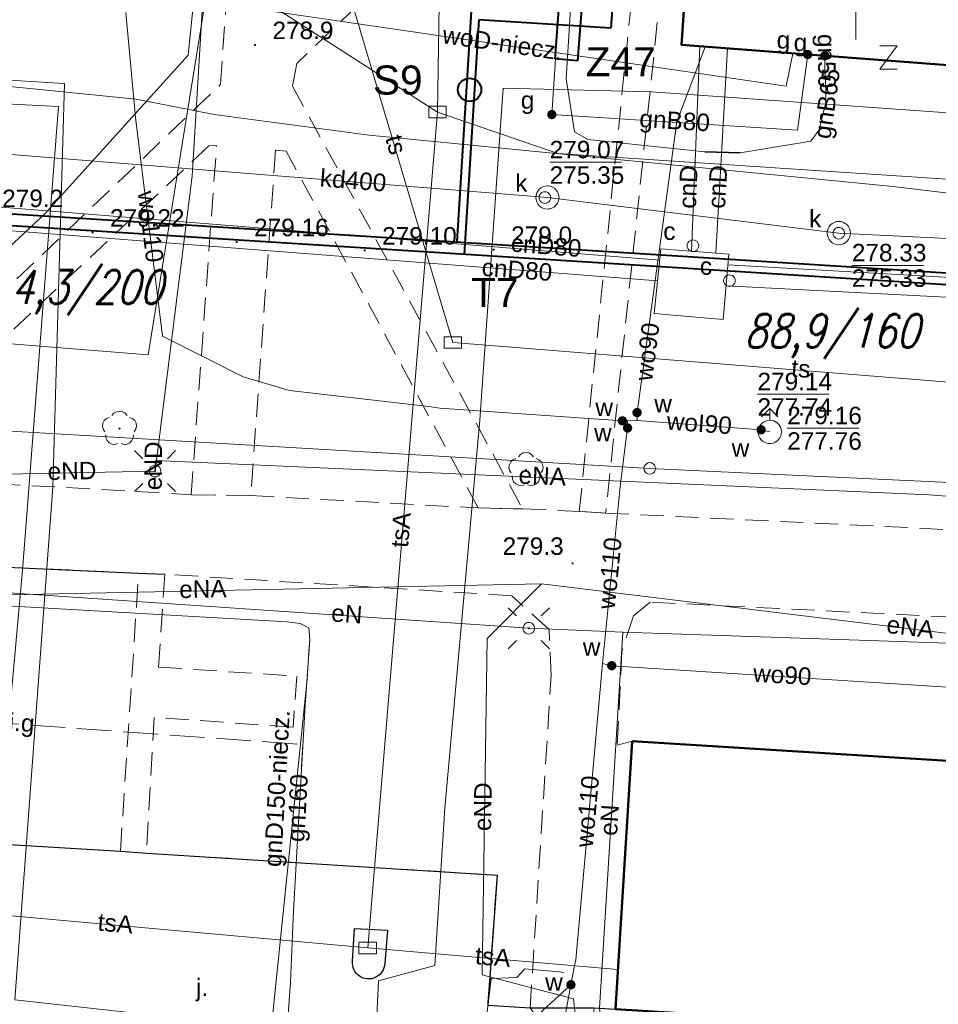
# Model space of a CAD drawing. Extents: x 0 to 6568752, y 0 to 5584302.
# Tile 33 of 57: x 6568464 to 6568504, y 5584056 to 5584098. Entities that reach past the tile are written whole.
import ezdxf
from ezdxf.enums import TextEntityAlignment as Align

# ---------------------------------------------------------------- set-up
doc = ezdxf.new("R2010")
doc.units = 0
doc.header["$PDSIZE"] = 0.75
for name, pattern in [('GAK', [3.5, 2, -0.7, 0.1, -0.7]), ('PRZER2-1', [1.5, 1, -0.5]), ('PRZER3-1', [2, 1.5, -0.5])]:
    doc.linetypes.add(name, pattern=pattern)
doc.layers.get('0').update_dxf_attribs({"linetype": 'CONTINUOUS'})
doc.layers.get('Defpoints').update_dxf_attribs({"linetype": 'CONTINUOUS'})
for name, color, linetype, lineweight in [('alarm', 51, 'CONTINUOUS', 50), ('EGBU', 7, 'CONTINUOUS', 50), ('EGDE', 7, 'CONTINUOUS', 18), ('EGPG', 7, 'CONTINUOUS', 18), ('GEPPHC', 7, 'CONTINUOUS', 18), ('GUPPRZ_O', 7, 'CONTINUOUS', 18), ('OTKC', 7, 'CONTINUOUS', 18), ('OTKJ', 7, 'CONTINUOUS', 18), ('OTKJ_O', 7, 'CONTINUOUS', 18), ('OTKK', 7, 'CONTINUOUS', 25), ('OTRN', 7, 'CONTINUOUS', 13), ('OTRN_O', 7, 'CONTINUOUS', 13), ('OTRS', 7, 'CONTINUOUS', 13), ('OTRS_O', 7, 'CONTINUOUS', 13), ('ramka sekcji', 7, 'CONTINUOUS', 18), ('siec', 7, 'GAK', 70), ('SUEO', 7, 'CONTINUOUS', 18), ('SULO', 7, 'CONTINUOUS', 35), ('SUPK', 7, 'CONTINUOUS', 18), ('SUPW', 7, 'CONTINUOUS', 18), ('SUPW_O', 7, 'CONTINUOUS', 18)]:
    doc.layers.add(name, color=color, linetype=linetype, lineweight=lineweight)
for name, color, linetype, lineweight, true_color in [('OTZL', 7, 'CONTINUOUS', 18, 0x008000), ('SUCP', 7, 'CONTINUOUS', 18, 0xd200d2), ('SUCP_O', 7, 'CONTINUOUS', 18, 0xd200d2), ('SUEP', 1, 'CONTINUOUS', 18, 0xff0000), ('SUEP_O', 1, 'CONTINUOUS', 18, 0xff0000), ('SUGP', 7, 'CONTINUOUS', 18, 0xbfbf00), ('SUGP_O', 7, 'CONTINUOUS', 18, 0xbfbf00), ('SUGU', 7, 'CONTINUOUS', 18, 0xbfbf00), ('SUGU_O', 7, 'CONTINUOUS', 18, 0xbfbf00), ('SUGW', 7, 'CONTINUOUS', 18, 0xbfbf00), ('SUGW_O', 7, 'CONTINUOUS', 18, 0xbfbf00), ('SUKP', 7, 'CONTINUOUS', 18, 0x803300), ('SUKP_O', 7, 'CONTINUOUS', 18, 0x803300), ('SUKS', 7, 'CONTINUOUS', 18, 0x803300), ('SUKS_O', 7, 'CONTINUOUS', 18, 0x803300), ('SUTP', 7, 'CONTINUOUS', 18, 0xff9100), ('SUTP_O', 7, 'CONTINUOUS', 18, 0xff9100), ('SUWH', 5, 'CONTINUOUS', 18, 0x0000ff), ('SUWP', 5, 'CONTINUOUS', 18, 0x0000ff), ('SUWP_O', 5, 'CONTINUOUS', 18, 0x0000ff), ('SUWW', 5, 'CONTINUOUS', 18, 0x0000ff), ('SUWW_O', 5, 'CONTINUOUS', 18, 0x0000ff)]:
    doc.layers.add(name, color=color, linetype=linetype, lineweight=lineweight, true_color=true_color)
doc.styles.add('Arial', font='arial.ttf')
doc.styles.add('GEO-INFO', font='arial.ttf')
doc.styles.add('UZBROJENIE', font='SIMPLEX.shx', dxfattribs={"width": 0.8, "oblique": 15.00003, "height": 0.9})
doc.dimstyles.get("Standard").update_dxf_attribs({"dimtxt": 0.18, "dimasz": 0.18, "dimexe": 0.18, "dimexo": 0.0625, "dimgap": 0.09, "dimtad": 0, "dimtih": 1, "dimtoh": 1, "dimdec": 4, "dimzin": 0, "dimdsep": 46, "dimtxsty": 'Standard', "dimcen": 0.09, "dimadec": 0, "dimazin": 0, "dimtfac": 1, "dimtdec": 4, "dimtofl": 0, "dimtmove": 0, "dimatfit": 3, "dimfxl": 0, "dimtolj": 1, "dimtzin": 0, "dimarcsym": 0})

# ---------------------------------------------------------------- blocks, each defined once
blk = doc.blocks.new('D_GSPRDL1')
blk.add_hatch(color=0).paths.add_polyline_path([(0, -0.045), (0.013906, -0.042798), (0.02645, -0.036406), (0.036406, -0.02645), (0.042798, -0.013906), (0.045, 0), (0.042798, 0.013906), (0.036406, 0.02645), (0.02645, 0.036406), (0.013906, 0.042798), (0, 0.045), (-0.013906, 0.042798), (-0.02645, 0.036406), (-0.036406, 0.02645), (-0.042798, 0.013906), (-0.045, 0), (-0.042798, -0.013906), (-0.036406, -0.02645), (-0.02645, -0.036406), (-0.013906, -0.042798)])
at = {"color": 0}
for points in [[(-0.635969, -0.134326), (-0.70458, -0.024001), (-0.731429, 0.103115), (-0.713292, 0.231763), (-0.652348, 0.346501), (-0.55591, 0.433559), (-0.435555, 0.482485)], [(-0.324277, 0.563333), (-0.240553, 0.662679), (-0.127956, 0.727494), (0, 0.75), (0.127956, 0.727494), (0.240553, 0.662679), (0.324277, 0.563333)], [(0.435555, 0.482485), (0.55591, 0.433559), (0.652348, 0.346501), (0.713292, 0.231763), (0.731429, 0.103115), (0.70458, -0.024001), (0.635969, -0.134326)], [(-0.068773, -0.646351), (-0.194901, -0.677512), (-0.324092, -0.663766), (-0.440839, -0.606763), (-0.531129, -0.513345), (-0.584125, -0.394725), (-0.593465, -0.265141)], [(0.593465, -0.265141), (0.584125, -0.394725), (0.531129, -0.513345), (0.440839, -0.606763), (0.324092, -0.663766), (0.194901, -0.677512), (0.068773, -0.646351)]]:
    blk.add_lwpolyline(points, dxfattribs=at)
blk = doc.blocks.new('D_GSPWPN1')
blk.add_hatch(color=0).paths.add_polyline_path([(-0.045, 0), (-0.043467, -0.011647), (-0.038971, -0.0225), (-0.03182, -0.03182), (-0.0225, -0.038971), (-0.011647, -0.043467), (0, -0.045), (0.011647, -0.043467), (0.0225, -0.038971), (0.03182, -0.03182), (0.038971, -0.0225), (0.043467, -0.011647), (0.045, 0), (0.043467, 0.011647), (0.038971, 0.0225), (0.03182, 0.03182), (0.0225, 0.038971), (0.011647, 0.043467), (0, 0.045), (-0.011647, 0.043467), (-0.0225, 0.038971), (-0.03182, 0.03182), (-0.038971, 0.0225), (-0.043467, 0.011647)])
blk = doc.blocks.new('D_GSPWPS1')
blk.add_hatch(color=0).paths.add_polyline_path([(-0.045, 0), (-0.043467, -0.011647), (-0.038971, -0.0225), (-0.03182, -0.03182), (-0.0225, -0.038971), (-0.011647, -0.043467), (0, -0.045), (0.011647, -0.043467), (0.0225, -0.038971), (0.03182, -0.03182), (0.038971, -0.0225), (0.043467, -0.011647), (0.045, 0), (0.043467, 0.011647), (0.038971, 0.0225), (0.03182, 0.03182), (0.0225, 0.038971), (0.011647, 0.043467), (0, 0.045), (-0.011647, 0.043467), (-0.0225, 0.038971), (-0.03182, 0.03182), (-0.038971, 0.0225), (-0.043467, 0.011647)])
blk = doc.blocks.new('D_GUPIKP1_3')
at = {"color": 0}
blk.add_lwpolyline([(0.375, -0.25), (-0.375, -0.25), (-0.375, 0.25), (0.375, 0.25)], close=True, dxfattribs=at)
blk = doc.blocks.new('D_GUPWZA1')
blk.add_hatch(color=0).paths.add_polyline_path([(-0.2, 0), (-0.193185, -0.051764), (-0.173205, -0.1), (-0.141421, -0.141421), (-0.1, -0.173205), (-0.051764, -0.193185), (0, -0.2), (0.051764, -0.193185), (0.1, -0.173205), (0.141421, -0.141421), (0.173205, -0.1), (0.193185, -0.051764), (0.2, 0), (0.193185, 0.051764), (0.173205, 0.1), (0.141421, 0.141421), (0.1, 0.173205), (0.051764, 0.193185), (0, 0.2), (-0.051764, 0.193185), (-0.1, 0.173205), (-0.141421, 0.141421), (-0.173205, 0.1), (-0.193185, 0.051764)])
blk = doc.blocks.new('D_GUPIWZ1_1')
at = {"color": 0}
blk.add_lwpolyline([(0, 0.25), (0.064705, 0.241481), (0.125, 0.216506), (0.176777, 0.176777), (0.216506, 0.125), (0.241481, 0.064705), (0.25, 0), (0.241481, -0.064705), (0.216506, -0.125), (0.176777, -0.176777), (0.125, -0.216506), (0.064705, -0.241481), (0, -0.25), (-0.064705, -0.241481), (-0.125, -0.216506), (-0.176777, -0.176777), (-0.216506, -0.125), (-0.241481, -0.064705), (-0.25, 0), (-0.241481, 0.064705), (-0.216506, 0.125), (-0.176777, 0.176777), (-0.125, 0.216506), (-0.064705, 0.241481)], close=True, dxfattribs=at)
blk = doc.blocks.new('D_GUPKSD1_1')
at = {"color": 0}
blk.add_lwpolyline([(0, 0.25), (0.064705, 0.241481), (0.125, 0.216506), (0.176777, 0.176777), (0.216506, 0.125), (0.241481, 0.064705), (0.25, 0), (0.241481, -0.064705), (0.216506, -0.125), (0.176777, -0.176777), (0.125, -0.216506), (0.064705, -0.241481), (0, -0.25), (-0.064705, -0.241481), (-0.125, -0.216506), (-0.176777, -0.176777), (-0.216506, -0.125), (-0.241481, -0.064705), (-0.25, 0), (-0.241481, 0.064705), (-0.216506, 0.125), (-0.176777, 0.176777), (-0.125, 0.216506), (-0.064705, 0.241481)], close=True, dxfattribs=at)
blk = doc.blocks.new('D_GUPWDT1')
at = {"color": 0}
for points in [[(-0.353553, 0.646447), (0, 1), (0.353553, 0.646447)], [(0, 0.5), (0, 1)]]:
    blk.add_lwpolyline(points, dxfattribs=at)
blk.add_lwpolyline([(0, 0.5), (0.086824, 0.492404), (0.17101, 0.469846), (0.25, 0.433013), (0.321394, 0.383022), (0.383022, 0.321394), (0.433013, 0.25), (0.469846, 0.17101), (0.492404, 0.086824), (0.5, 0), (0.492404, -0.086824), (0.469846, -0.17101), (0.433013, -0.25), (0.377875, -0.32743), (0.309079, -0.393027), (0.229113, -0.444418), (0.140866, -0.479746), (0.047528, -0.497736), (-0.047528, -0.497736), (-0.140866, -0.479746), (-0.229113, -0.444418), (-0.309079, -0.393027), (-0.377875, -0.32743), (-0.433013, -0.25), (-0.4725, -0.163534), (-0.494911, -0.071157), (-0.499434, 0.023791), (-0.485906, 0.117879), (-0.454816, 0.207708), (-0.407288, 0.290028), (-0.34504, 0.361867), (-0.27032, 0.420627), (-0.185831, 0.464184), (-0.094626, 0.490964)], close=True, dxfattribs=at)
blk = doc.blocks.new('D_GUPGZA1')
blk.add_hatch(color=0).paths.add_polyline_path([(-0.2, 0), (-0.193185, -0.051764), (-0.173205, -0.1), (-0.141421, -0.141421), (-0.1, -0.173205), (-0.051764, -0.193185), (0, -0.2), (0.051764, -0.193185), (0.1, -0.173205), (0.141421, -0.141421), (0.173205, -0.1), (0.193185, -0.051764), (0.2, 0), (0.193185, 0.051764), (0.173205, 0.1), (0.141421, 0.141421), (0.1, 0.173205), (0.051764, 0.193185), (0, 0.2), (-0.051764, 0.193185), (-0.1, 0.173205), (-0.141421, 0.141421), (-0.173205, 0.1), (-0.193185, 0.051764)])
blk = doc.blocks.new('D_GUPGUT1')
blk.add_hatch(color=0).paths.add_polyline_path([(-0.2, 0), (-0.193185, -0.051764), (-0.173205, -0.1), (-0.141421, -0.141421), (-0.1, -0.173205), (-0.051764, -0.193185), (0, -0.2), (0.051764, -0.193185), (0.1, -0.173205), (0.141421, -0.141421), (0.173205, -0.1), (0.193185, -0.051764), (0.2, 0), (0.193185, 0.051764), (0.173205, 0.1), (0.141421, 0.141421), (0.1, 0.173205), (0.051764, 0.193185), (0, 0.2), (-0.051764, 0.193185), (-0.1, 0.173205), (-0.141421, 0.141421), (-0.173205, 0.1), (-0.193185, 0.051764)])
blk = doc.blocks.new('D_GEPPHC1')
at = {"color": 0}
blk.add_lwpolyline([(-0.375, 0.5), (0.375, 0.5), (-0.375, -0.5), (0.375, -0.5)], dxfattribs=at)
blk = doc.blocks.new('D_GEPPGD1_1')
at = {"color": 0}
blk.add_lwpolyline([(0, 0.25), (0.077254, 0.237764), (0.146946, 0.202254), (0.202254, 0.146946), (0.237764, 0.077254), (0.25, 0), (0.237764, -0.077254), (0.202254, -0.146946), (0.146946, -0.202254), (0.077254, -0.237764), (0, -0.25), (-0.077254, -0.237764), (-0.146946, -0.202254), (-0.202254, -0.146946), (-0.237764, -0.077254), (-0.25, 0), (-0.237764, 0.077254), (-0.202254, 0.146946), (-0.146946, 0.202254), (-0.077254, 0.237764)], close=True, dxfattribs=at)
blk = doc.blocks.new('D_GUPELA2')
blk.add_hatch(color=0).paths.add_polyline_path([(-0.001087, 0.044987), (0.011881, 0.043403), (0.021281, 0.03965), (0.030065, 0.033482), (0.038133, 0.023893), (0.043117, 0.012881), (0.044986, 0.001113), (0.044323, -0.007777), (0.040557, -0.019497), (0.033417, -0.030138), (0.024849, -0.037517), (0.013788, -0.042836), (0.002013, -0.044955), (-0.00982, -0.043916), (-0.020466, -0.040077), (-0.029541, -0.033946), (-0.036867, -0.025804), (-0.04187, -0.01649), (-0.04461, -0.005909), (-0.044532, 0.006476), (-0.041285, 0.017903), (-0.034764, 0.028574), (-0.024479, 0.03776), (-0.013449, 0.042943)])
at = {"color": 0}
for points in [[(-0.883883, 0.883883), (-0.53033, 0.53033)], [(0.883883, 0.883883), (0.53033, 0.53033)], [(-0.883883, -0.883883), (-0.53033, -0.53033)], [(0.883883, -0.883883), (0.53033, -0.53033)]]:
    blk.add_lwpolyline(points, dxfattribs=at)
blk = doc.blocks.new('D_GUPELA1')
at = {"color": 0}
blk.add_lwpolyline([(0, 0.25), (0.064705, 0.241481), (0.125, 0.216506), (0.176777, 0.176777), (0.216506, 0.125), (0.241481, 0.064705), (0.25, 0), (0.241481, -0.064705), (0.216506, -0.125), (0.176777, -0.176777), (0.125, -0.216506), (0.064705, -0.241481), (0, -0.25), (-0.064705, -0.241481), (-0.125, -0.216506), (-0.176777, -0.176777), (-0.216506, -0.125), (-0.241481, -0.064705), (-0.25, 0), (-0.241481, 0.064705), (-0.216506, 0.125), (-0.176777, 0.176777), (-0.125, 0.216506), (-0.064705, 0.241481)], close=True, dxfattribs=at)
blk = doc.blocks.new('*D45')
at = {"layer": 'Defpoints', "color": 0, "lineweight": 40}
for p in [(6568647.5, 5584150), (6568650, 5584150), (0, 0)]:
    blk.add_point(p, dxfattribs=at)
at = {"layer": 'ramka sekcji', "color": 0, "lineweight": -2}
blk.add_line((6568649.938, 5584150), (6568647.5, 5584150), dxfattribs=at)
at = {"layer": 'ramka sekcji', "color": 0, "insert": (6568644.106, 5584150), "char_height": 0.75, "attachment_point": 5, "style": 'GEO-INFO'}
blk.add_mtext('\\A1;5584150.0000', dxfattribs=at)
blk = doc.blocks.new('*D46')
at = {"layer": 'Defpoints', "color": 0, "lineweight": 40}
for p in [(6568650, 5584152.5), (6568650, 5584150), (0, 0)]:
    blk.add_point(p, dxfattribs=at)
at = {"layer": 'ramka sekcji', "color": 0, "lineweight": -2}
blk.add_line((6568650, 5584150.062), (6568650, 5584152.5), dxfattribs=at)
at = {"layer": 'ramka sekcji', "color": 0, "insert": (6568650, 5584155.896), "char_height": 0.75, "attachment_point": 5, "rotation": 90, "style": 'GEO-INFO'}
blk.add_mtext('\\A1;6568650.0000', dxfattribs=at)

msp = doc.modelspace()

# ---------------------------------------------------------------- linework, layer by layer
at = {"layer": 'EGBU', "color": 0, "linetype": 'Continuous', "lineweight": 50, "elevation": 10.18}
for points in [[(6568510.47, 5584104.93), (6568530.1, 5584103.63), (6568529.29, 5584092.09), (6568509.6, 5584093.44), (6568509.79, 5584095.95), (6568492.52, 5584097.26), (6568493.31, 5584108.77), (6568510.64, 5584107.6)], [(6568538.88, 5584058.9), (6568551.23977, 5584058.15147), (6568550.55602, 5584046.80178), (6568538.05, 5584047.59), (6568538.18, 5584049.61), (6568537.82, 5584049.62), (6568537.84, 5584050.07), (6568513.95, 5584051.55), (6568514.1, 5584053.87), (6568513.74, 5584053.88), (6568513.76, 5584054.33), (6568489.68, 5584055.82), (6568490.4, 5584067.33), (6568514.76, 5584065.82), (6568514.59, 5584063.04), (6568539.04, 5584061.52)]]:
    msp.add_lwpolyline(points, close=True, dxfattribs=at)
at = {"layer": 'EGDE', "color": 0, "linetype": 'Continuous', "elevation": 10.22}
for points in [[(6568648.59375, 5584104.42383), (6568646.521, 5584059.38927), (6568644.22449, 5584009.45582), (6568609.00522, 5584036.3441), (6568583.6998, 5584038.16817), (6568558.47556, 5584075.58605), (6568538.06756, 5584076.86319), (6568491.15577, 5584079.0589), (6568441.65482, 5584081.9513), (6568391.77674, 5584086.94902), (6568374.92948, 5584088.19204), (6568375.19, 5584092.43), (6568377.65, 5584132.3), (6568371.2, 5584132.71), (6568369.87809, 5584134.81056), (6568369.45834, 5584137.11533), (6568375.25714, 5584238.8479), (6568377.54509, 5584242.89769), (6568381.25599, 5584245.17568), (6568384.82038, 5584245.63164)], [(6568594.31055, 5583939.47691), (6568591.06023, 5583939.65534), (6568585.12694, 5583937.54872), (6568482.90911, 5583944.55214), (6568370.44353, 5583952.88368), (6568294.32233, 5583957.98331), (6568295.92847, 5583986.21622), (6568307.93382, 5584034.73468), (6568319.9193, 5584083.24287), (6568320.72616, 5584086.59352), (6568329.45932, 5584084.84591), (6568374.48985, 5584081.95589), (6568374.92948, 5584088.19204), (6568391.77674, 5584086.94902), (6568441.65482, 5584081.9513), (6568491.15577, 5584079.0589), (6568538.06756, 5584076.86319), (6568558.47556, 5584075.58605), (6568583.6998, 5584038.16817), (6568609.00522, 5584036.3441), (6568644.22449, 5584009.45582)]]:
    msp.add_lwpolyline(points, dxfattribs=at)
at = {"layer": 'GUPPRZ_O', "color": 0, "linetype": 'Continuous', "lineweight": 13, "elevation": 10.8, "flags": 128}
for points in [[(6568486.85654, 5584092.21497), (6568489.93654, 5584092.21497)], [(6568499.83552, 5584087.7867), (6568502.91552, 5584087.7867)], [(6568495.78321, 5584082.24855), (6568498.86321, 5584082.24855)], [(6568497.06, 5584080.78554), (6568500.14, 5584080.78554)], [(6568487.77, 5584056.87), (6568485.71268, 5584054.98643), (6568482.63268, 5584054.98643)]]:
    msp.add_lwpolyline(points, dxfattribs=at)
at = {"layer": 'OTKC', "color": 0, "linetype": 'PRZER2-1', "lineweight": 18, "elevation": 10.18}
for points in [[(6568492.58, 5584108.67), (6568489.26, 5584077.14), (6568488.13, 5584077.21), (6568491.62, 5584111.39), (6568475.99, 5584096.46), (6568475.81, 5584095.49), (6568485.7, 5584077.32), (6568483.79, 5584077.36), (6568475.54, 5584092.7), (6568475.08, 5584092.74), (6568474.02, 5584077.89), (6568471.46, 5584077.93), (6568472.55, 5584092.94), (6568472.22, 5584092.92), (6568457.12, 5584078.74), (6568455.29, 5584078.92), (6568472.72, 5584095.56), (6568474.7, 5584123.83)], [(6568391.46, 5584084.99), (6568455.29, 5584078.92), (6568457.12, 5584078.74), (6568471.46, 5584077.93), (6568474.02, 5584077.89), (6568483.79, 5584077.36), (6568485.7, 5584077.32), (6568488.13, 5584077.21), (6568489.26, 5584077.14), (6568512.66, 5584076.01), (6568514.70571, 5584075.918), (6568538.01, 5584074.87)], [(6568529.7, 5584071.41), (6568491.18, 5584073.31), (6568490.45, 5584072.73), (6568489.96, 5584071.2), (6568489.76, 5584067.17), (6568490.4, 5584067.33), (6568489.68, 5584055.82), (6568488.77, 5584055.87), (6568488.46, 5584052.49), (6568486.02, 5584055.87), (6568486.92, 5584070.16), (6568486.83, 5584072.13), (6568485.23, 5584073.59), (6568470.32, 5584074.51), (6568470.06, 5584070.52), (6568475.99, 5584070.13), (6568475.84, 5584067.94), (6568469.87, 5584068.36), (6568469.54, 5584062.52), (6568468.42, 5584062.61), (6568469.2, 5584074.56), (6568454.13, 5584075.24)]]:
    msp.add_lwpolyline(points, dxfattribs=at)
at = {"layer": 'OTKJ', "color": 0, "linetype": 'PRZER3-1', "lineweight": 18, "elevation": 10.18}
msp.add_lwpolyline([(6568461.25, 5584063.04), (6568468.42, 5584062.61), (6568469.54, 5584062.52), (6568484.6, 5584061.58), (6568484.2, 5584055.99), (6568486.02, 5584055.87), (6568488.46, 5584052.49), (6568488.47, 5584049.72), (6568488.05, 5584034.23), (6568488.7, 5584032.06), (6568489.55, 5584031.23), (6568490.79, 5584030.85), (6568491.46, 5584022.01), (6568484.15, 5583957.94)], dxfattribs=at)
at = {"layer": 'OTKK', "color": 0, "linetype": 'Continuous', "lineweight": 25, "elevation": 10.18}
msp.add_lwpolyline([(6568451.15, 5584066.37), (6568450.41, 5584066.7), (6568450.1, 5584067.36), (6568450.4, 5584071.58), (6568450.79, 5584072.67), (6568451.38, 5584073.45), (6568452.61, 5584074.55), (6568454.13, 5584075.24), (6568469.2, 5584074.56), (6568470.32, 5584074.51)], dxfattribs=at)
msp.add_lwpolyline([(6568481.67, 5583991.05), (6568485.91, 5584024.62, 0.1555909), (6568484.5, 5584029.71, -0.10088804), (6568483.12, 5584034.18), (6568483.49, 5584047.4, 0.16990276), (6568482.77, 5584049.61, 0.21782823), (6568480.18, 5584050.99), (6568467.69, 5584052.24), (6568467.61, 5584051.68), (6568458.05, 5584052.25), (6568458.24, 5584055.28), (6568458.36, 5584057.68), (6568460.81, 5584057.54), (6568461.25, 5584063.04), (6568468.42, 5584062.61), (6568469.54, 5584062.52), (6568484.6, 5584061.58), (6568484.2, 5584055.99), (6568486.02, 5584055.87), (6568488.77, 5584055.87), (6568489.68, 5584055.82)], format="xyb", dxfattribs=at)
msp.add_lwpolyline([(6568478.48, 5584059.29), (6568479.89, 5584059.21), (6568479.77, 5584057.78, -1.03128106), (6568478.39, 5584057.88)], format="xyb", close=True, dxfattribs=at)
at = {"layer": 'ramka sekcji', "color": 0}
msp.add_line((6568500, 5584100), (6568500, 5584097.5), dxfattribs=at)
at = {"layer": 'siec', "linetype": 'ByBlock', "lineweight": 40}
for p, q in [((6568490.70678, 5584115.93527), (6568489.48827, 5584097.97938)), ((6568483.4914, 5584098.70965), (6568482.86546, 5584088.79554)), ((6568483.81865, 5584098.33829), (6568483.18315, 5584088.2728)), ((6568489.48827, 5584097.97938), (6568483.81865, 5584098.33829)), ((6568449.1148, 5584090.92644), (6568508.03929, 5584087.20616)), ((6568449.5805, 5584090.39435), (6568507.62577, 5584086.72958))]:
    msp.add_line(p, q, dxfattribs=at)
at = {"layer": 'siec', "color": 1, "linetype": 'ByBlock', "lineweight": 40}
for p, q in [((6568487.33016, 5584100.14628, 10.14), (6568487.07283, 5584096.65575, 10.14)), ((6568488.07177, 5584096.58211, 10.14), (6568488.3291, 5584100.07264, 10.14)), ((6568488.07177, 5584096.58211, 10.14), (6568487.07283, 5584096.65575, 10.14))]:
    msp.add_line(p, q, dxfattribs=at)
at = {"layer": 'siec', "color": 0, "linetype": 'ByBlock', "lineweight": 40}
msp.add_circle((6568483.41712, 5584095.33206), 0.5, dxfattribs=at)
at = {"layer": 'SUCP', "color": 0, "linetype": 'Continuous', "lineweight": 18, "elevation": 10.14}
for points in [[(6568492.95107, 5584088.39716), (6568493.31063, 5584097.20003)], [(6568493.98751, 5584088.31529), (6568494.50077, 5584097.10975)], [(6568491.58216, 5584088.00229), (6568450.31158, 5584091.32926)], [(6568450.24332, 5584090.31162), (6568491.49182, 5584087.12642)], [(6568533.6399, 5584085.60204), (6568518.60395, 5584086.42735), (6568518.65884, 5584088.57266), (6568514.61306, 5584088.72682), (6568514.37118, 5584086.68212), (6568494.51573, 5584087.80409)], [(6568494.4364, 5584086.91236), (6568515.26947, 5584085.82769), (6568515.48817, 5584088.05753), (6568517.65572, 5584087.96171), (6568517.68655, 5584085.57013), (6568533.60476, 5584084.65495)]]:
    msp.add_lwpolyline(points, dxfattribs=at)
at = {"layer": 'SUEP', "color": 0, "linetype": 'Continuous', "lineweight": 18, "elevation": 10.14}
for points in [[(6568400.12745, 5584159.85225), (6568398.01241, 5584099.73035), (6568466.01071, 5584095.59619), (6568465.51432, 5584078.24845), (6568463.88823, 5584056.21578), (6568488.56528, 5584053.48354), (6568512.37059, 5584049.32995), (6568530.71554, 5584048.27624), (6568530.87, 5584050.35)], [(6568401.39526, 5584135.72737), (6568405.69317, 5584117.39992), (6568408.44491, 5584098.04464), (6568438.30347, 5584095.99921), (6568465.75337, 5584094.61279), (6568464.21021, 5584074.68136), (6568462.02654, 5584050.56545)], [(6568445.94158, 5584095.72461), (6568463.08232, 5584095.53245), (6568469.09261, 5584094.92384), (6568472.44526, 5584094.27199), (6568479.09718, 5584093.38563), (6568501.60242, 5584091.16944), (6568510.47472, 5584090.11168), (6568531.72465, 5584088.14533), (6568533.163, 5584089.13494), (6568535.21086, 5584107.92978), (6568536.22578, 5584134.20382), (6568538.22056, 5584135.05463), (6568554.95303, 5584133.678), (6568555.75969, 5584133.63631), (6568556.96104, 5584133.35687), (6568557.78151, 5584133.33584)], [(6568469.90566, 5584078.94508), (6568471.50229, 5584091.62664), (6568472.53, 5584108.67), (6568471.33, 5584096.82), (6568465.16, 5584089.99), (6568454.64, 5584080.16), (6568433.18, 5584081.43), (6568430.13, 5584076.26), (6568437.23, 5584075.62), (6568458.39, 5584074.07), (6568485.96, 5584072.19), (6568490, 5584072.02)], [(6568537.92641, 5584097.52808), (6568535.8969, 5584075.41982), (6568503.16129, 5584077.9235)], [(6568531.19, 5584089.85), (6568518.96, 5584091.16), (6568517.74, 5584090.95), (6568509.4, 5584091.91), (6568507.99, 5584094.06), (6568491.24, 5584095.24), (6568484.86, 5584095.4), (6568483.86, 5584081.14), (6568482.35, 5584064.46), (6568481.92, 5584057.69), (6568479.5, 5584057.03), (6568479.08, 5584048.05), (6568490.55, 5584046.52), (6568490.19, 5584039.47), (6568490.1, 5584032.19), (6568500.05, 5584031.55), (6568499.19, 5584000.4)], [(6568469.90986, 5584079.39517), (6568469.90566, 5584078.94508)], [(6568469.90986, 5584079.39517), (6568503.16129, 5584077.9235)], [(6568462.77696, 5584078.80322), (6568469.90566, 5584078.94508)], [(6568457.41502, 5584073.49372), (6568486.50836, 5584074.10327)], [(6568493.58837, 5584034.7328), (6568489.14251, 5584034.9272), (6568489.40021, 5584042.8082), (6568487.88104, 5584056.26528), (6568483.95421, 5584057.29015), (6568484.16782, 5584071.74709), (6568486.50836, 5584074.10327)], [(6568486.50836, 5584074.10327), (6568518.17164, 5584070.22632)], [(6568490, 5584072.02), (6568488.99, 5584055.86), (6568489.82, 5584047.96), (6568489.55, 5584040.78)], [(6568490, 5584072.02), (6568504.38, 5584071.53), (6568518.75, 5584070.91), (6568535.68, 5584070.07), (6568546.76, 5584069.78), (6568556.41, 5584068.73), (6568570.47, 5584068.4), (6568582.18, 5584068.02), (6568592.76, 5584067.58), (6568603.03, 5584067.26), (6568614.32, 5584066.94)]]:
    msp.add_lwpolyline(points, dxfattribs=at)
at = {"layer": 'SUGP', "linetype": 'Continuous', "lineweight": 18, "elevation": 10.14}
for points in [[(6568488.73, 5584114.5), (6568487.56, 5584095.8), (6568487.93, 5584093.52), (6568488.49, 5584093.19), (6568493.52, 5584092.67), (6568495.04, 5584092.62), (6568498.08, 5584093.12), (6568498.43, 5584093.61), (6568498.72, 5584094.78), (6568498.72, 5584095.24), (6568498.68, 5584096.34)], [(6568488.21736, 5584113.58955), (6568486.95034, 5584094.26581)], [(6568497.49475, 5584093.59566), (6568497.93883, 5584096.84896)], [(6568498.68, 5584096.34), (6568498.67403, 5584096.79319)], [(6568486.95034, 5584094.26581), (6568497.49475, 5584093.59566)], [(6568444.40552, 5584074.23001), (6568446.2417, 5584074.14867), (6568475.58, 5584072.46), (6568476.14, 5584072.4), (6568476.51, 5584072.21), (6568476.55, 5584071.7)], [(6568476.55, 5584071.7), (6568476.35, 5584068.88), (6568475.85, 5584060.04), (6568475.72, 5584056.95), (6568475.29, 5584051.23), (6568475.1, 5584048.13), (6568475.08, 5584047.86), (6568474.85, 5584039.85), (6568474.84, 5584039.64)], [(6568476.55, 5584071.7), (6568476.5, 5584071.03)], [(6568473.61261, 5584034.97458), (6568474.11541, 5584047.40596), (6568476.44, 5584070), (6568476.48, 5584070.71)]]:
    msp.add_lwpolyline(points, dxfattribs=at)
at = {"layer": 'SUGP', "linetype": 'PRZER3-1', "lineweight": 18, "elevation": 10.14}
msp.add_lwpolyline([(6568443.88641, 5584066.51975), (6568450.38822, 5584066.13253), (6568450.58489, 5584069.01592), (6568476.25478, 5584067.19648), (6568476.20133, 5584066.25146)], dxfattribs=at)
at = {"layer": 'SUKP', "color": 0, "linetype": 'Continuous', "lineweight": 18, "elevation": 10.14}
msp.add_lwpolyline([(6568456.9388, 5584093.09331), (6568486.76093, 5584090.70348), (6568499.27701, 5584089.16851), (6568521.14002, 5584088.09718), (6568537.79246, 5584087.58027), (6568559.01562, 5584095.81893)], dxfattribs=at)
at = {"layer": 'SULO', "color": 0, "linetype": 'Continuous', "lineweight": 35, "elevation": 10.12}
msp.add_lwpolyline([(6568495.04, 5584092.62), (6568493.52, 5584092.67)], dxfattribs=at)
at = {"layer": 'SUPK', "color": 0, "linetype": 'Continuous', "lineweight": 18, "elevation": 10.14}
for points in [[(6568486.76093, 5584090.20548, -0.99999999), (6568486.76093, 5584091.20147, -1.00000001)], [(6568499.27614, 5584088.67435, -1), (6568499.27614, 5584089.67435, -1)]]:
    msp.add_lwpolyline(points, format="xyb", close=True, dxfattribs=at)
msp.add_lwpolyline([(6568491.63362, 5584088.50123), (6568494.5572, 5584088.27029), (6568494.3068, 5584085.45541), (6568491.34693, 5584085.72172)], close=True, dxfattribs=at)
at = {"layer": 'SUTP', "color": 0, "linetype": 'Continuous', "lineweight": 18, "elevation": 10.14}
for points in [[(6568449.0163, 5584186.59424), (6568463.26233, 5584184.65765), (6568485.04017, 5584181.84804), (6568483.09482, 5584152.00067), (6568482.63444, 5584141.94396), (6568482.26645, 5584109.20669), (6568482.03767, 5584094.3726)], [(6568482.03767, 5584094.3726), (6568466.43683, 5584104.43236), (6568436.46711, 5584106.56637), (6568425.75835, 5584106.40837), (6568412.10577, 5584108.08259), (6568402.49175, 5584120.7497), (6568380.42882, 5584125.50579)], [(6568477.67628, 5584101.43695), (6568482.69538, 5584084.47031), (6568512.58946, 5584082.07631), (6568538.45712, 5584081.55457)], [(6568482.03767, 5584094.3726), (6568479.04053, 5584058.45119), (6568457.35379, 5584060.40191)], [(6568482.03767, 5584094.3726), (6568487.21105, 5584092.58912), (6568513.47533, 5584090.8574), (6568549.14326, 5584088.89683)], [(6568479.04053, 5584058.45119), (6568489.78674, 5584057.52631)]]:
    msp.add_lwpolyline(points, dxfattribs=at)
at = {"layer": 'SUWP', "color": 0, "linetype": 'Continuous', "lineweight": 18, "elevation": 10.14}
for points in [[(6568469.60797, 5584083.94642), (6568472.04029, 5584099.03058), (6568471.0239, 5584102.91701), (6568470.20422, 5584123.8972), (6568466.97156, 5584139.96505), (6568465.85696, 5584142.09662), (6568436.13586, 5584177.91194), (6568436.20096, 5584187.07119), (6568440.82398, 5584218.04271)], [(6568472.04029, 5584099.03058), (6568472.62608, 5584099.03446), (6568497.015, 5584095.48314), (6568497.30375, 5584096.89713)], [(6568468.65153, 5584098.65045), (6568469.05977, 5584094.13536), (6568470.22085, 5584084.74959), (6568473.69374, 5584082.9942), (6568475.68142, 5584082.40977), (6568481.6608, 5584081.71676), (6568482.13179, 5584081.64282), (6568489.97932, 5584081.1039), (6568490.1993, 5584081.10673)], [(6568490.61913, 5584081.12214), (6568490.61, 5584081.46), (6568492.31382, 5584093.95497), (6568493.53139, 5584097.18328)], [(6568419.73601, 5584087.93935), (6568469.60797, 5584083.94642)], [(6568490.1993, 5584081.10673), (6568490.20329, 5584080.79676), (6568489.89401, 5584078.41259), (6568489.12361, 5584070.68206)], [(6568490.1993, 5584081.10673), (6568490.61913, 5584081.12214)], [(6568490.61913, 5584081.12214), (6568495.94, 5584080.72), (6568496.31, 5584080.63)], [(6568489.12361, 5584070.68206), (6568487.98, 5584057.94)], [(6568489.12361, 5584070.68206), (6568489.52, 5584070.58), (6568504.16808, 5584069.64583), (6568508.11777, 5584068.91667), (6568512.0905, 5584068.72784), (6568522.27596, 5584069.13912), (6568522.38564, 5584069.94059)], [(6568497.76, 5583997.04), (6568498.24, 5584008.6), (6568498.37, 5584011.24), (6568498.47, 5584016.02), (6568498.64, 5584021.65), (6568498.97, 5584024.21), (6568499.55, 5584030.66), (6568498.93, 5584031.49), (6568497.77, 5584033.21), (6568496.04, 5584036.58), (6568495.27, 5584038.37), (6568493.6, 5584041.88), (6568490.85, 5584047.59), (6568488.99, 5584051.27), (6568488.39, 5584052.65), (6568487.4, 5584054.84), (6568487.77, 5584056.87), (6568487.93, 5584057.69), (6568487.98, 5584057.94)], [(6568487.62073, 5584015.3682), (6568488.60822, 5584042.92402), (6568483.91865, 5584053.56168), (6568484.3371, 5584057.1415), (6568485.44374, 5584057.17707), (6568485.79268, 5584057.54813)], [(6568487.47, 5584057.4), (6568487.26, 5584057.43), (6568485.79268, 5584057.54813)]]:
    msp.add_lwpolyline(points, dxfattribs=at)

# ---------------------------------------------------------------- block references
at = {"layer": 'EGPG', "color": 0, "linetype": 'Continuous', "lineweight": 18}
msp.add_blockref('D_GEPPGD1_1', (6568491.15577, 5584079.0589, 10.24), dxfattribs=at)
at = {"layer": 'GEPPHC', "color": 0, "linetype": 'Continuous', "lineweight": 18}
msp.add_blockref('D_GEPPHC1', (6568501.4097, 5584096.72231, 10.24), dxfattribs=at)
at = {"layer": 'OTRN', "color": 0, "linetype": 'Continuous', "lineweight": 13}
for p in [(6568474.2, 5584097.26, 10.08), (6568484.45, 5584088.46, 10.08), (6568487.84, 5584074.98, 10.08)]:
    msp.add_blockref('D_GSPWPN1', p, dxfattribs=at)
at = {"layer": 'OTRS', "color": 0, "linetype": 'Continuous', "lineweight": 13}
for p in [(6568467.22, 5584089.2, 10.08), (6568473.41, 5584088.79, 10.08), (6568478.91, 5584088.43, 10.08)]:
    msp.add_blockref('D_GSPWPS1', p, dxfattribs=at)
at = {"layer": 'OTZL', "color": 0, "linetype": 'Continuous', "lineweight": 18}
for p in [(6568468.38, 5584080.77, 10.12), (6568485.84, 5584079, 10.12)]:
    msp.add_blockref('D_GSPRDL1', p, dxfattribs=at)
at = {"layer": 'SUEO', "color": 0, "linetype": 'Continuous', "lineweight": 18}
for name, p in [('D_GUPELA2', (6568469.90566, 5584078.94508, 10.15)), ('D_GUPELA1', (6568469.90566, 5584078.94508, 10.16)), ('D_GUPELA2', (6568485.96, 5584072.19, 10.15)), ('D_GUPELA1', (6568485.96, 5584072.19, 10.16))]:
    msp.add_blockref(name, p, dxfattribs=at)
at = {"layer": 'SUGU', "linetype": 'Continuous', "lineweight": 18}
msp.add_blockref('D_GUPGUT1', (6568486.95034, 5584094.26581, 10.16), dxfattribs=at)
at = {"layer": 'SUGW', "linetype": 'Continuous', "lineweight": 18}
for p in [(6568497.93883, 5584096.84896, 10.16), (6568498.67403, 5584096.79319, 10.16)]:
    msp.add_blockref('D_GUPGZA1', p, dxfattribs=at)
at = {"layer": 'SUKS', "color": 0, "linetype": 'Continuous', "lineweight": 18}
msp.add_blockref('D_GUPKSD1_1', (6568499.27701, 5584089.16851, 10.16), dxfattribs=at)
at = {"layer": 'SUPK', "color": 0, "linetype": 'Continuous', "lineweight": 18}
for p in [(6568482.03767, 5584094.3726, 10.16), (6568482.69538, 5584084.47031, 10.16), (6568479.04053, 5584058.45119, 10.16)]:
    msp.add_blockref('D_GUPIKP1_3', p, dxfattribs=at)
at = {"layer": 'SUPW', "color": 0, "linetype": 'Continuous', "lineweight": 18}
for p in [(6568486.65, 5584090.7, 10.18), (6568493.01, 5584088.63, 10.18), (6568494.58, 5584087.13, 10.18)]:
    msp.add_blockref('D_GUPIWZ1_1', p, dxfattribs=at)
at = {"layer": 'SUWH', "color": 0, "linetype": 'Continuous', "lineweight": 18}
msp.add_blockref('D_GUPWDT1', (6568496.31, 5584080.63, 10.16), dxfattribs=at)
at = {"layer": 'SUWW', "color": 0, "linetype": 'Continuous', "lineweight": 18, "rotation": 264.9386360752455}
msp.add_blockref('D_GUPWZA1', (6568490.61, 5584081.46, 10.16), dxfattribs=at)
at = {"layer": 'SUWW', "color": 0, "linetype": 'Continuous', "lineweight": 18}
for p in [(6568489.97932, 5584081.1039, 10.16), (6568490.20329, 5584080.79676, 10.16), (6568495.94, 5584080.72, 10.16), (6568489.52, 5584070.58, 10.16), (6568487.77, 5584056.87, 10.16)]:
    msp.add_blockref('D_GUPWZA1', p, dxfattribs=at)

# ---------------------------------------------------------------- texts
at = {"layer": 'alarm', "color": 0, "linetype": 'Continuous', "lineweight": 30, "style": 'GEO-INFO'}
for s, p in [('Z47', (6568489.90945, 5584096.53756, 10.8)), ('S9', (6568480.33175, 5584095.75128, 10.76)), ('T7', (6568484.4991, 5584086.62074, -9.52))]:
    msp.add_text(s, height=1.25, dxfattribs=at).set_placement(p, align=Align.MIDDLE)
at = {"layer": 'alarm', "color": 0, "lineweight": 30, "style": 'UZBROJENIE', "oblique": 15.00003, "width": 0.8}
for s, p in [('114,3/200', (6568461.7409, 5584086.1326, 10.18)), ('88,9/160', (6568495.22039, 5584084.25105, 10.18))]:
    msp.add_text(s, height=1.44, dxfattribs=at).set_placement(p)
at = {"layer": 'GUPPRZ_O', "color": 0, "linetype": 'Continuous', "lineweight": 0, "style": 'Arial'}
for s, p in [('279.07', (6568486.85654, 5584092.38747, 10.8)), ('275.35', (6568486.85654, 5584091.29247, 10.8)), ('278.33', (6568499.83552, 5584087.9592, 10.8)), ('275.33', (6568499.83552, 5584086.8642, 10.8)), ('279.14', (6568495.78321, 5584082.42105, 10.8)), ('277.74', (6568495.78321, 5584081.32605, 10.8)), ('279.16', (6568497.06, 5584080.95804, 10.8)), ('277.76', (6568497.06, 5584079.86304, 10.8))]:
    msp.add_text(s, height=0.75, dxfattribs=at).set_placement(p)
at = {"layer": 'OTKJ_O', "color": 0, "linetype": 'Continuous', "lineweight": 0, "style": 'Arial'}
msp.add_text('j.', height=0.75, dxfattribs=at).set_placement((6568471.92336, 5584056.38076, 10.8), align=Align.CENTER)
at = {"layer": 'OTRN_O', "color": 0, "linetype": 'Continuous', "lineweight": 0, "style": 'Arial'}
for s, p in [('278.9', (6568474.95, 5584097.51, 10.8)), ('279.2', (6568463.34, 5584090.29, 10.8)), ('279.0', (6568485.2, 5584088.71, 10.8)), ('279.3', (6568484.83601, 5584075.34431, 10.8))]:
    msp.add_text(s, height=0.75, dxfattribs=at).set_placement(p)
at = {"layer": 'OTRS_O', "color": 0, "linetype": 'Continuous', "lineweight": 0, "style": 'Arial'}
for s, p in [('279.22', (6568467.97, 5584089.45, 10.8)), ('279.16', (6568474.16, 5584089.04, 10.8)), ('279.10', (6568479.66, 5584088.68, 10.8))]:
    msp.add_text(s, height=0.75, dxfattribs=at).set_placement(p)
at = {"layer": 'SUCP_O', "color": 0, "linetype": 'Continuous', "lineweight": 0, "style": 'Arial'}
for s, rotation, p in [('cnD', 87.674757, (6568493.17514, 5584091.14181, 10.8)), ('cnD', 86.662386, (6568494.43659, 5584091.13663, 10.8)), ('cnD80', 355.391143, (6568486.67664, 5584088.26234, 10.8)), ('cnD80', 355.584389, (6568485.42531, 5584087.22586, 10.8))]:
    msp.add_text(s, height=0.75, rotation=rotation, dxfattribs=at).set_placement(p, align=Align.CENTER)
at = {"layer": 'SUEP_O', "color": 0, "linetype": 'Continuous', "lineweight": 0, "style": 'Arial'}
for s, rotation, p in [('eND', 89.465605, (6568470.20123, 5584079.16739, 10.8)), ('eND', 1.140058, (6568466.34715, 5584078.58073, 10.8)), ('eNA', 357.465813, (6568486.5226, 5584078.36615, 10.8)), ('eNA', 1.200245, (6568471.96784, 5584073.50508, 10.8)), ('eN', 356.099037, (6568478.1199, 5584072.43896, 10.8)), ('eNA', 353.019263, (6568502.30433, 5584071.87349, 10.8)), ('eND', 89.153493, (6568484.35446, 5584064.51428, 10.8)), ('eN', 86.423658, (6568489.78791, 5584063.92169, 10.8))]:
    msp.add_text(s, height=0.75, rotation=rotation, dxfattribs=at).set_placement(p, align=Align.CENTER)
at = {"layer": 'SUGP_O', "linetype": 'Continuous', "lineweight": 0, "style": 'Arial'}
for s, rotation, p in [('gn50', 270.754139, (6568498.38356, 5584096.56273, 10.8)), ('gnB65', 82.20342, (6568499.12548, 5584094.69026, 10.8)), ('gnB80', 356.363464, (6568492.20393, 5584093.63785, 10.8)), ('proj.g', 355.945746, (6568463.39909, 5584067.81346, 10.8)), ('gnD150-niecz.', 86.763255, (6568475.50874, 5584065.28765, 10.8)), ('gn160', 86.762736, (6568476.39301, 5584064.44343, 10.8))]:
    msp.add_text(s, height=0.75, rotation=rotation, dxfattribs=at).set_placement(p, align=Align.CENTER)
at = {"layer": 'SUGU_O', "linetype": 'Continuous', "lineweight": 0, "style": 'Arial'}
msp.add_text('g', height=0.75, dxfattribs=at).set_placement((6568486.20034, 5584094.51581, 10.8), align=Align.RIGHT)
at = {"layer": 'SUGW_O', "linetype": 'Continuous', "lineweight": 0, "style": 'Arial'}
for p in [(6568497.18883, 5584097.09896, 10.8), (6568497.92, 5584096.99, 10.8)]:
    msp.add_text('g', height=0.75, dxfattribs=at).set_placement(p, align=Align.RIGHT)
at = {"layer": 'SUKP_O', "color": 0, "linetype": 'Continuous', "lineweight": 0, "style": 'Arial'}
msp.add_text('kd400', height=0.75, rotation=355.394722, dxfattribs=at).set_placement((6568478.38547, 5584091.06925, 10.8), align=Align.CENTER)
at = {"layer": 'SUKS_O', "color": 0, "linetype": 'Continuous', "lineweight": 0, "style": 'Arial'}
msp.add_text('k', height=0.75, dxfattribs=at).set_placement((6568498.52701, 5584089.41851, 10.8), align=Align.RIGHT)
at = {"layer": 'SUPW_O', "color": 0, "linetype": 'Continuous', "lineweight": 0, "style": 'Arial'}
for s, p in [('k', (6568485.9, 5584090.95, 10.8)), ('c', (6568492.26, 5584088.88, 10.8)), ('c', (6568493.83, 5584087.38, 10.8))]:
    msp.add_text(s, height=0.75, dxfattribs=at).set_placement(p, align=Align.RIGHT)
at = {"layer": 'SUTP_O', "color": 0, "linetype": 'Continuous', "lineweight": 0, "style": 'Arial'}
for s, rotation, p in [('ts', 286.479359, (6568479.90441, 5584092.87038, 10.8)), ('ts', 355.421373, (6568497.61899, 5584082.98076, 10.8)), ('tsA', 85.230506, (6568480.83157, 5584076.38749, 10.8)), ('tsA', 354.860096, (6568468.17087, 5584059.13425, 10.8)), ('tsA', 355.080868, (6568484.38847, 5584057.69635, 10.8))]:
    msp.add_text(s, height=0.75, rotation=rotation, dxfattribs=at).set_placement(p, align=Align.CENTER)
at = {"layer": 'SUWP_O', "color": 0, "linetype": 'Continuous', "lineweight": 0, "style": 'Arial'}
for s, rotation, p in [('woD-niecz.', 351.715275, (6568484.77825, 5584096.96838, 10.8)), ('wo110', 277.052059, (6568469.34905, 5584089.40645, 10.8)), ('wo90', 82.710849, (6568491.41791, 5584084.02919, 10.8)), ('woI90', 355.677883, (6568493.25745, 5584080.62843, 10.8)), ('wo110', 84.308867, (6568489.80084, 5584074.51822, 10.8)), ('wo90', 356.350962, (6568496.82536, 5584069.82003, 10.8)), ('wo110', 84.871402, (6568488.84411, 5584064.2848, 10.8))]:
    msp.add_text(s, height=0.75, rotation=rotation, dxfattribs=at).set_placement(p, align=Align.CENTER)
at = {"layer": 'SUWW_O', "color": 0, "linetype": 'Continuous', "lineweight": 0, "style": 'Arial'}
for p in [(6568489.57745, 5584081.30728, 10.8), (6568492.10662, 5584081.46696, 10.8), (6568489.5201, 5584080.22419, 10.8), (6568495.4329, 5584079.55931, 10.8), (6568489.03771, 5584071.00887, 10.8), (6568487.41843, 5584056.60705, 10.8)]:
    msp.add_text('w', height=0.75, dxfattribs=at).set_placement(p, align=Align.RIGHT)

# ---------------------------------------------------------------- dimensions: what is measured, and where the dimension line sits
at = {"layer": 'ramka sekcji', "color": 0}
for offset, dtype, picture, middle in [((0, 2.5), 1, '*D46', (6568649.9999999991, 5584155.8956787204)), ((-2.5, 0), 0, '*D45', (6568644.1063676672, 5584150))]:
    dim = msp.add_ordinate_dim(feature_location=(6568650, 5584150), offset=offset, dtype=dtype, origin=(0, 0), dimstyle='Standard', override={"dimtxt": 0.75, "dimtxsty": 'GEO-INFO'}, dxfattribs=at)
    dim.commit()
    dim.dimension.update_dxf_attribs({"geometry": picture, "text_midpoint": middle})

doc.saveas('drawing.dxf')
